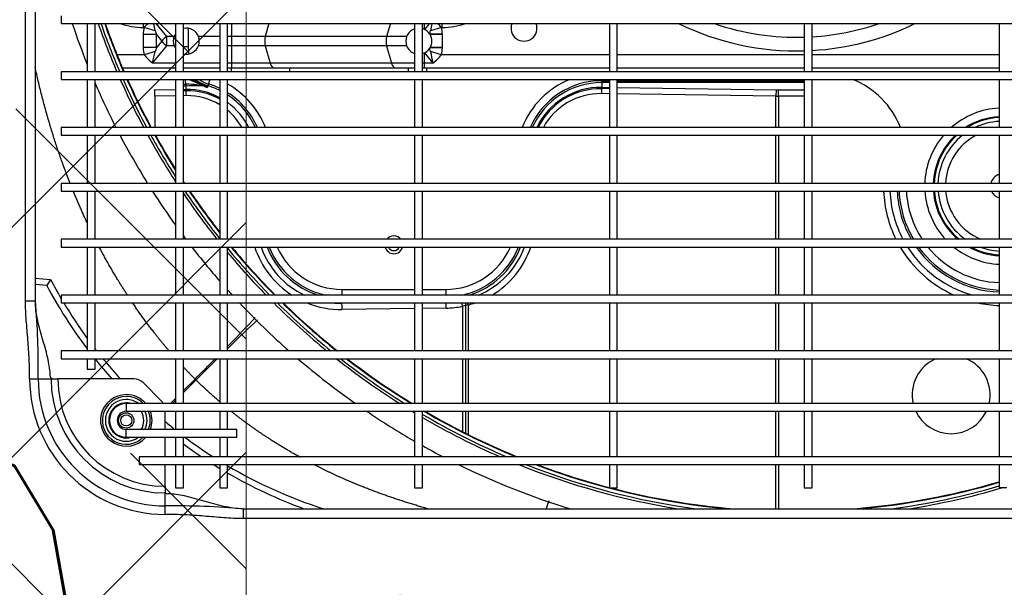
# Model space of a CAD drawing. Header units: millimetres. Extents: x -8884 to 95252, y -19446 to 55103.
# Tile 14 of 39: x -1960 to -1922, y -5170 to -5148. Entities that reach past the tile are written whole.
import ezdxf

# ---------------------------------------------------------------- set-up
doc = ezdxf.new("R2010")
doc.units = ezdxf.units.MM
doc.header["$LTSCALE"] = 1000
doc.header["$MEASUREMENT"] = 0
doc.linetypes.add('DASHDOT2', pattern=[0.5, 0.25, -0.125, 0, -0.125])
doc.linetypes.add('DASHED', pattern=[0.75, 0.5, -0.25])
doc.layers.get('Defpoints').update_dxf_attribs({"lineweight": 0})
doc.layers.add('EL_odgromówka', color=142, linetype='DASHDOT2', lineweight=60)
doc.layers.add('klimat_gaz', color=211, linetype='DASHED', lineweight=50)
doc.layers.add('KLIMA_NOWE', color=3, linetype='Continuous')
doc.layers.add('VRF_OPIS', color=7, linetype='Continuous', lineweight=30, plot=False)
doc.styles.get("Standard").update_dxf_attribs({"font": 'txt.shx'})
doc.dimstyles.get("Standard").update_dxf_attribs({"dimtxt": 0.18, "dimasz": 0.18, "dimexe": 0.18, "dimexo": 0.0625, "dimgap": 0.09, "dimtad": 0, "dimtih": 1, "dimtoh": 1, "dimdec": 4, "dimzin": 0, "dimdsep": 46, "dimtxsty": 'Standard', "dimcen": 0.09, "dimadec": 0, "dimazin": 0, "dimtfac": 1, "dimtdec": 4, "dimtofl": 0, "dimtmove": 0, "dimatfit": 3, "dimfxl": 0, "dimtolj": 1, "dimtzin": 0, "dimarcsym": 0})

# ---------------------------------------------------------------- blocks, each defined once
blk = doc.blocks.new('zw$D4A5')
at = {"layer": 'KLIMA_NOWE'}
for p, q in [((691.8, 739.96), (691.8, 736.67)), ((721.8, 741.57), (1131.8, 741.57)), ((721.8, 741.57), (721.8, 737.77)), ((691.8, 736.67), (691.8, 731.99)), ((1131.8, 737.77), (721.8, 737.77)), ((727.77, 733.39), (728.16, 737.77)), ((730.57, 737.77), (730.06, 731.87)), ((691.8, 731.99), (691.8, 731.7)), ((691.8, 731.34), (691.8, 731.7)), ((691.8, 731.7), (691.93, 731.7)), ((730.06, 731.87), (727.77, 733.39)), ((691.8, 731.34), (691.8, 729.1)), ((691.8, 699.84), (691.8, 729.1)), ((699.55, 727.77), (699.55, 152.77)), ((702.55, 727.77), (699.55, 727.77)), ((702.55, 152.77), (702.55, 727.77)), ((721.05, 727.77), (721.05, 152.77)), ((724.05, 727.77), (721.05, 727.77)), ((724.05, 152.77), (724.05, 727.77)), ((742.55, 727.77), (742.55, 152.77)), ((745.55, 727.77), (742.55, 727.77)), ((745.55, 152.77), (745.55, 727.77)), ((764.05, 727.77), (764.05, 152.77)), ((767.05, 727.77), (764.05, 727.77)), ((767.05, 152.77), (767.05, 727.77)), ((785.55, 727.77), (785.55, 152.77)), ((788.55, 727.77), (785.55, 727.77)), ((788.55, 152.77), (788.55, 727.77)), ((807.05, 727.77), (807.05, 152.77)), ((810.05, 727.77), (807.05, 727.77)), ((810.05, 152.77), (810.05, 727.77)), ((828.55, 727.77), (828.55, 152.77)), ((831.55, 727.77), (828.55, 727.77)), ((699.55, 717.77), (695.55, 717.77)), ((695.55, 717.77), (695.55, 714.77)), ((721.05, 717.77), (702.55, 717.77)), ((742.55, 717.77), (724.05, 717.77)), ((764.05, 717.77), (745.55, 717.77)), ((785.55, 717.77), (767.05, 717.77)), ((807.05, 717.77), (788.55, 717.77)), ((828.55, 717.77), (810.05, 717.77)), ((695.55, 714.77), (699.55, 714.77)), ((702.55, 714.77), (721.05, 714.77)), ((724.05, 714.77), (742.55, 714.77)), ((745.55, 714.77), (764.05, 714.77)), ((767.05, 714.77), (785.55, 714.77)), ((788.55, 714.77), (807.05, 714.77)), ((810.05, 714.77), (828.55, 714.77)), ((816.55, 695.88), (816.55, 706.33)), ((669.3, 702.77), (669.3, 660.27)), ((669.3, 702.77), (672.3, 702.77)), ((672.3, 660.27), (672.3, 702.77)), ((679.3, 702.77), (679.3, 177.77)), ((682.3, 702.77), (679.3, 702.77)), ((682.3, 177.77), (682.3, 702.77)), ((811.55, 704.25), (811.55, 683.77)), ((658.8, 697.77), (658.8, 182.77)), ((661.8, 697.77), (658.8, 697.77)), ((661.8, 182.77), (661.8, 697.77)), ((683.26, 689.23), (690.34, 696.3)), ((817.79, 691.63), (816.55, 695.88)), ((819.29, 691.11), (819.29, 696.24)), ((824.31, 696.24), (819.29, 696.24)), ((824.31, 691.11), (824.31, 696.24)), ((825.81, 691.63), (827.05, 695.88)), ((827.05, 696.17), (828.55, 696.17)), ((827.05, 696.17), (827.05, 695.88)), ((800.65, 691.73), (788.55, 691.73)), ((800.76, 683.77), (800.65, 691.73)), ((803.06, 691.86), (803.18, 683.77)), ((813.37, 683.77), (813.37, 692.61)), ((813.37, 692.61), (820.05, 687.1)), ((819.29, 691.11), (824.31, 691.11)), ((821.8, 689.04), (819.29, 691.11)), ((824.31, 691.11), (821.8, 689.04)), ((823.55, 687.1), (828.55, 691.22)), ((639.61, 687.77), (642.9, 687.77)), ((642.9, 687.77), (647.57, 687.77)), ((647.57, 687.77), (647.86, 687.77)), ((648.22, 687.77), (647.86, 687.77)), ((650.46, 687.77), (648.22, 687.77)), ((650.46, 687.77), (658.8, 687.77)), ((661.8, 687.77), (669.3, 687.77)), ((672.3, 687.77), (679.3, 687.77)), ((820.05, 684.35), (820.05, 687.1)), ((820.05, 687.1), (823.55, 687.1)), ((823.55, 684.35), (823.55, 687.1)), ((658.8, 683.77), (649.8, 683.77)), ((649.8, 683.77), (649.8, 680.77)), ((669.3, 683.77), (661.8, 683.77)), ((679.3, 683.77), (672.3, 683.77)), ((682.3, 685.71), (684.25, 683.77)), ((683.51, 683.77), (682.3, 684.97)), ((699.55, 683.77), (682.3, 683.77)), ((721.05, 683.77), (702.55, 683.77)), ((742.55, 683.77), (724.05, 683.77)), ((764.05, 683.77), (745.55, 683.77)), ((785.55, 683.77), (767.05, 683.77)), ((807.05, 683.77), (788.55, 683.77)), ((828.55, 683.77), (810.05, 683.77)), ((819.66, 683.77), (819.66, 684.19)), ((649.8, 680.77), (658.8, 680.77)), ((661.8, 680.77), (669.3, 680.77)), ((672.3, 680.77), (679.3, 680.77)), ((682.3, 680.77), (699.55, 680.77)), ((691.35, 675.93), (686.51, 680.77)), ((687.25, 680.77), (691.71, 676.3)), ((702.55, 680.77), (721.05, 680.77)), ((724.05, 680.77), (742.55, 680.77)), ((745.55, 680.77), (764.05, 680.77)), ((767.05, 680.77), (785.55, 680.77)), ((788.55, 680.77), (807.05, 680.77)), ((800.82, 679.64), (800.8, 680.77)), ((802.73, 679.77), (802.72, 680.77)), ((802.73, 679.77), (805.24, 679.77)), ((803.22, 680.77), (803.23, 679.77)), ((803.23, 679.77), (804.52, 679.77)), ((804.52, 679.77), (804.51, 680.77)), ((805.24, 680.77), (805.24, 679.77)), ((810.05, 680.77), (828.55, 680.77)), ((811.55, 680.77), (811.55, 666.77)), ((813.37, 666.77), (813.37, 680.77)), ((819.66, 678.93), (819.66, 680.77)), ((826.75, 678.93), (819.66, 678.93)), ((820.05, 666.77), (820.05, 674.98)), ((823.55, 666.77), (823.55, 674.98)), ((805.3, 671.1), (804.02, 671.49)), ((804.6, 671.31), (804.49, 671.35)), ((807.05, 670.57), (804.6, 671.31)), ((658.8, 666.77), (649.8, 666.77)), ((649.8, 666.77), (649.8, 663.77)), ((649.8, 663.77), (658.8, 663.77)), ((669.3, 666.77), (661.8, 666.77)), ((661.8, 663.77), (669.3, 663.77)), ((679.3, 666.77), (672.3, 666.77)), ((672.3, 663.77), (679.3, 663.77)), ((699.55, 666.77), (682.3, 666.77)), ((682.3, 663.77), (699.55, 663.77)), ((721.05, 666.77), (702.55, 666.77)), ((702.55, 663.77), (721.05, 663.77)), ((742.55, 666.77), (724.05, 666.77)), ((724.05, 663.77), (742.55, 663.77)), ((764.05, 666.77), (745.55, 666.77)), ((745.55, 663.77), (764.05, 663.77)), ((785.55, 666.77), (767.05, 666.77)), ((767.05, 663.77), (785.55, 663.77)), ((807.05, 666.77), (788.55, 666.77)), ((788.55, 663.77), (807.05, 663.77)), ((828.55, 666.77), (810.05, 666.77)), ((810.05, 663.77), (828.55, 663.77)), ((811.55, 663.77), (811.55, 662.24)), ((813.37, 662.24), (813.37, 663.77)), ((820.05, 662.24), (820.05, 663.77)), ((823.55, 662.24), (823.55, 663.77)), ((669.3, 660.27), (672.3, 660.27)), ((810.05, 662.24), (811.55, 662.24)), ((811.55, 662.24), (811.55, 639.95)), ((813.37, 662.24), (811.55, 662.24)), ((820.05, 662.24), (813.37, 662.24)), ((813.37, 647.36), (813.37, 662.24)), ((820.05, 649.25), (820.05, 662.24)), ((823.55, 662.24), (820.05, 662.24)), ((828.55, 662.24), (823.55, 662.24)), ((823.55, 649.25), (823.55, 662.24)), ((638, 222.77), (638, 657.77)), ((641.8, 657.77), (638, 657.77)), ((641.8, 657.77), (641.8, 222.77)), ((820.05, 649.25), (813.37, 647.36)), ((820.05, 602.54), (820.05, 649.25)), ((828.55, 647.84), (823.55, 649.25)), ((823.55, 602.54), (823.55, 649.25)), ((813.37, 600.65), (813.37, 647.36)), ((811.55, 639.95), (810.05, 639.95)), ((811.55, 639.95), (811.55, 594.07)), ((718.87, 591.77), (718.48, 619.64)), ((720.9, 619.77), (721.05, 608.77)), ((721.05, 619.77), (720.9, 619.77)), ((726.24, 619.77), (724.05, 619.77)), ((726.24, 619.77), (726.24, 591.77)), ((820.05, 602.54), (813.37, 600.65)), ((813.37, 591.77), (813.37, 600.65)), ((820.05, 594.85), (820.05, 602.54)), ((828.55, 601.12), (823.55, 602.54)), ((823.55, 594.85), (823.55, 602.54)), ((658.8, 591.77), (649.8, 591.77)), ((649.8, 591.77), (649.8, 588.77)), ((679.3, 591.77), (661.8, 591.77)), ((699.55, 591.77), (682.3, 591.77)), ((721.05, 591.77), (702.55, 591.77)), ((742.55, 591.77), (724.05, 591.77)), ((764.05, 591.77), (745.55, 591.77)), ((785.55, 591.77), (767.05, 591.77)), ((807.05, 591.77), (788.55, 591.77)), ((810.05, 594.07), (811.55, 594.07)), ((828.55, 591.77), (810.05, 591.77)), ((811.55, 594.07), (811.55, 591.77)), ((649.8, 588.77), (658.8, 588.77)), ((661.8, 588.77), (679.3, 588.77)), ((682.3, 588.77), (699.55, 588.77)), ((702.55, 588.77), (721.05, 588.77)), ((719.04, 579.64), (718.91, 588.77)), ((724.05, 588.77), (742.55, 588.77)), ((726.24, 588.77), (726.24, 579.77)), ((745.55, 588.77), (764.05, 588.77)), ((767.05, 588.77), (785.55, 588.77)), ((788.55, 588.77), (807.05, 588.77)), ((810.05, 588.77), (828.55, 588.77)), ((811.55, 588.77), (811.55, 587.21)), ((813.37, 588.1), (811.55, 588.1)), ((813.37, 588.1), (813.37, 588.77)), ((817.25, 588.1), (813.37, 588.1)), ((813.37, 584.72), (813.37, 588.1)), ((817.31, 587.98), (813.37, 584.72)), ((828.55, 586.11), (826.29, 587.98)), ((828.55, 588.1), (826.35, 588.1)), ((811.55, 587.21), (810.05, 587.21)), ((811.55, 587.21), (811.55, 516.77)), ((816.55, 581.46), (817.79, 585.7)), ((819.17, 585.92), (818.93, 586.07)), ((819.08, 581.1), (819.17, 585.92)), ((819.29, 585.84), (819.17, 585.92)), ((819.29, 581.1), (819.29, 585.84)), ((824.43, 585.92), (824.31, 585.84)), ((824.31, 581.1), (824.31, 585.84)), ((824.67, 586.07), (824.43, 585.92)), ((824.52, 581.1), (824.43, 585.92)), ((827.05, 581.46), (825.81, 585.7)), ((816.55, 516.77), (816.55, 581.46)), ((819.08, 581.1), (819.29, 581.1)), ((819.29, 581.1), (824.31, 581.1)), ((824.31, 581.1), (824.52, 581.1)), ((827.05, 581.46), (827.05, 581.17)), ((827.05, 581.17), (828.55, 581.17)), ((726.24, 579.77), (724.05, 579.77)), ((671.42, 573.27), (679.3, 573.27)), ((682.3, 573.27), (699.55, 573.27)), ((702.55, 573.27), (719.73, 573.27)), ((720.26, 571.17), (719.73, 573.27)), ((679.3, 571.17), (670.36, 571.17)), ((679.3, 572.22), (670.89, 572.22)), ((699.55, 572.22), (682.3, 572.22)), ((699.55, 571.17), (682.3, 571.17)), ((721.05, 572.22), (702.55, 572.22)), ((720.26, 571.17), (702.55, 571.17)), ((801.55, 516.77), (801.59, 519.9)), ((803.47, 516.77), (803.51, 519.77)), ((806.58, 519.77), (803.51, 519.77)), ((804.01, 519.77), (803.96, 516.77)), ((805.84, 519.77), (804.01, 519.77)), ((805.84, 516.77), (805.84, 519.77)), ((805.84, 519.77), (807, 519.77)), ((806.58, 519.77), (806.58, 516.77)), ((658.8, 516.77), (649.8, 516.77)), ((649.8, 516.77), (649.8, 513.77)), ((679.3, 516.77), (661.8, 516.77)), ((699.55, 516.77), (682.3, 516.77)), ((721.05, 516.77), (702.55, 516.77)), ((742.55, 516.77), (724.05, 516.77)), ((764.05, 516.77), (745.55, 516.77)), ((785.55, 516.77), (767.05, 516.77)), ((807.05, 516.77), (788.55, 516.77)), ((828.55, 516.77), (810.05, 516.77)), ((649.8, 513.77), (658.8, 513.77)), ((661.8, 513.77), (679.3, 513.77)), ((682.3, 513.77), (699.55, 513.77)), ((702.55, 513.77), (721.05, 513.77)), ((724.05, 513.77), (742.55, 513.77)), ((745.55, 513.77), (764.05, 513.77)), ((767.05, 513.77), (785.55, 513.77)), ((788.55, 513.77), (807.05, 513.77)), ((800.65, 452.71), (801.5, 513.77)), ((803.92, 513.77), (803.06, 452.58)), ((805.84, 441.77), (805.84, 513.77)), ((806.58, 513.77), (806.58, 441.77)), ((810.05, 513.77), (828.55, 513.77)), ((811.55, 513.77), (811.55, 441.77)), ((816.55, 441.77), (816.55, 513.77)), ((641.8, 452.71), (658.8, 452.71)), ((658.8, 451.73), (641.8, 451.73)), ((661.8, 452.71), (679.3, 452.71)), ((679.3, 451.73), (661.8, 451.73)), ((682.3, 452.71), (699.55, 452.71)), ((699.55, 451.73), (682.3, 451.73)), ((702.55, 452.71), (721.05, 452.71)), ((721.05, 451.73), (702.55, 451.73)), ((724.05, 452.71), (742.55, 452.71)), ((742.55, 451.73), (724.05, 451.73)), ((745.55, 452.71), (764.05, 452.71)), ((764.05, 451.73), (745.55, 451.73)), ((767.05, 452.71), (785.55, 452.71)), ((785.55, 451.73), (767.05, 451.73)), ((788.55, 452.71), (800.65, 452.71)), ((800.64, 451.73), (788.55, 451.73)), ((800.64, 451.73), (803.06, 451.73)), ((800.64, 441.77), (800.64, 451.73)), ((803.06, 451.73), (803.06, 441.77)), ((658.8, 441.77), (649.8, 441.77)), ((649.8, 441.77), (649.8, 438.77)), ((679.3, 441.77), (661.8, 441.77)), ((699.55, 441.77), (682.3, 441.77)), ((721.05, 441.77), (702.55, 441.77)), ((742.55, 441.77), (724.05, 441.77)), ((764.05, 441.77), (745.55, 441.77)), ((785.55, 441.77), (767.05, 441.77)), ((807.05, 441.77), (788.55, 441.77)), ((828.55, 441.77), (810.05, 441.77)), ((649.8, 438.77), (658.8, 438.77)), ((661.8, 438.77), (679.3, 438.77)), ((682.3, 438.77), (699.55, 438.77)), ((702.55, 438.77), (721.05, 438.77)), ((724.05, 438.77), (742.55, 438.77)), ((745.55, 438.77), (764.05, 438.77)), ((767.05, 438.77), (785.55, 438.77)), ((788.55, 438.77), (807.05, 438.77)), ((810.05, 438.77), (828.55, 438.77)), ((811.55, 438.77), (811.55, 366.77)), ((816.55, 366.77), (816.55, 438.77)), ((658.8, 366.77), (649.8, 366.77)), ((649.8, 363.77), (649.8, 366.77)), ((679.3, 366.77), (661.8, 366.77)), ((699.55, 366.77), (682.3, 366.77)), ((721.05, 366.77), (702.55, 366.77)), ((742.55, 366.77), (724.05, 366.77)), ((764.05, 366.77), (745.55, 366.77)), ((785.55, 366.77), (767.05, 366.77)), ((807.05, 366.77), (788.55, 366.77)), ((828.55, 366.77), (810.05, 366.77))]:
    blk.add_line(p, q, dxfattribs=at)
for radius in [2.95, 2.15]:
    blk.add_circle((675.8, 702.77), radius, dxfattribs=at)
for centre, radius, start, end in [((691.8, 687.77), 52.19, 90, 180), ((691.8, 687.77), 48.9, 90, 180), ((696.53, 1018.16), 281.53, 269.0379, 275.1503), ((691.8, 687.77), 43.94, 90, 180), ((692.29, 731.37), 0.491, 136.521, 182.8887), ((692.78, 730.68), 1.33, 89.227, 129.7764), ((813.34, 572.41), 182.31, 117.9932, 127.1259), ((813.34, 572.53), 179.79, 117.5957, 120.2979), ((691.8, 687.77), 41.34, 90, 180), ((813.34, 572.53), 179.79, 120.8867, 126.1191), ((921.84, 445.8), 293, 108.5667, 111.842), ((675.8, 702.77), 9.91, 0, 229.033), ((813.34, 572.41), 182.31, 128.661, 131.8128), ((813.34, 572.53), 179.79, 127.7108, 128.042), ((921.84, 445.8), 293, 113.3682, 117.0603), ((921.84, 445.8), 283.55, 109.2092, 113.2199), ((921.84, 445.8), 282.55, 109.2798, 113.3069), ((675.8, 702.77), 9.21, 0, 225.0915), ((675.8, 702.77), 8.03, 0, 215.9289), ((675.8, 702.77), 6.75, 0, 195.7757), ((675.8, 702.77), 6.5, 0, 180), ((813.34, 572.53), 179.79, 129.2663, 132.5343), ((921.84, 445.8), 281.2, 109.3763, 113.4258), ((921.84, 445.8), 281, 109.3906, 113.4434), ((675.8, 702.77), 3.5, 0, 180), ((921.84, 445.8), 293, 117.721, 121.8911), ((921.84, 445.8), 283.55, 113.8812, 118.0398), ((854.3, 696.17), 27.25, 160.9009, 180), ((675.8, 702.77), 9.91, 310.967, 0), ((675.8, 702.77), 9.21, 314.9085, 0), ((675.8, 702.77), 6.75, 344.2243, 0), ((675.8, 702.77), 8.03, 324.0711, 0), ((921.84, 445.8), 282.55, 113.971, 118.1479), ((921.84, 445.8), 281.2, 114.0936, 118.2955), ((921.84, 445.8), 281, 114.1119, 118.3174), ((686.8, 699.84), 5, 315, 0), ((675.8, 702.77), 6.75, 238.7898, 301.2102), ((675.8, 702.77), 8.03, 244.15, 295.85), ((675.8, 702.77), 9.21, 247.6576, 292.3424), ((921.84, 445.8), 283.55, 118.7289, 122.9408), ((825.3, 684.17), 14.61, 126.7634, 144.7135), ((818.3, 684.17), 14.61, 45.3611, 53.2366), ((675.8, 702.77), 9.91, 249.3273, 290.6727), ((921.84, 445.8), 293, 122.5847, 125.6913), ((921.84, 445.8), 282.55, 118.84, 122.6266), ((921.84, 445.8), 281.2, 118.992, 122.1933), ((921.84, 445.8), 281, 119.0146, 122.1285), ((870.98, 941.98), 255.94, 256.9915, 258.005), ((772.62, 941.98), 255.94, 281.995, 282.6237), ((301.05, 685.24), 341.85, 355.3893, 0.4224), ((648.88, 686.78), 1.32, 140.1889, 180.8077), ((625.88, 687.77), 21.98, 359.6506, 360), ((648.2, 687.28), 0.489, 87.0216, 133.5686), ((813.11, 572.3), 179.77, 140.0355, 141.5634), ((679.73, 692.77), 5, 300.9449, 315), ((813.23, 572.3), 182.29, 142.1447, 142.3044), ((821.8, 679.67), 5, 110.4923, 124.9771), ((821.8, 679.67), 5, 69.5077, 110.4923), ((821.8, 679.67), 5, 55.0229, 69.5077), ((813.23, 572.3), 182.29, 143.4867, 146.1716), ((813.11, 572.3), 179.77, 143.1286, 147.3209), ((921.84, 445.8), 283.55, 124.0394, 128.4428), ((921.84, 445.8), 293, 126.6849, 126.9907), ((921.84, 445.8), 282.55, 123.9492, 128.5526), ((921.84, 445.8), 281.2, 124.135, 128.2053), ((921.84, 445.8), 281, 123.261, 123.4266), ((921.84, 445.8), 281.2, 123.323, 123.3997), ((776.58, 679.43), 26.66, 331.5997, 0.7345), ((776.58, 679.77), 28.66, 343.2086, 0), ((709.23, 675.87), 95.37, 357.2797, 2.3417), ((849.16, 659.81), 46.14, 156.0862, 165.516), ((821.8, 679.67), 5, 167.3273, 249.5077), ((819.66, 666.77), 12.16, 90, 103.0571), ((821.8, 679.67), 5, 290.4923, 12.6727), ((699.36, 668.61), 10.85, 134.8371, 137.6066), ((921.84, 445.8), 293, 127.7288, 131.0487), ((921.84, 445.8), 281, 124.1627, 128.1534), ((819.66, 666.77), 16.34, 140.5084, 163.2086), ((819.66, 666.77), 15.84, 142.7405, 163.2086), ((819.66, 666.77), 15.73, 143.2627, 163.2086), ((819.66, 666.77), 15, 147.2083, 163.2086), ((821.8, 679.67), 5, 249.5077, 290.4923), ((776.58, 679.77), 29.27, 333.6202, 343.2086), ((776.58, 679.77), 30, 334.3142, 343.2086), ((813.23, 572.3), 182.29, 147.9041, 148.7878), ((776.58, 679.77), 32.84, 336.6739, 338.1109), ((813.11, 572.3), 179.77, 149.4156, 162.3564), ((813.23, 572.3), 182.29, 149.884, 160.1219), ((921.84, 445.8), 283.55, 129.7628, 134.2313), ((921.84, 445.8), 282.55, 129.5185, 134.429), ((921.84, 445.8), 293, 131.9342, 132.4591), ((776.58, 679.77), 30, 293.5191, 327.7621), ((776.58, 679.77), 29.27, 294.1467, 326.8502), ((776.58, 679.77), 32.84, 291.3802, 330.8355), ((776.58, 679.43), 26.66, 296.794, 323.8886), ((921.84, 445.8), 281.2, 129.6133, 134.6999), ((921.84, 445.8), 281, 129.6471, 134.7402), ((921.84, 445.8), 293, 133.2594, 138.4557), ((753.4, 620.26), 32.51, 109.5393, 154.6549), ((753.4, 619.77), 30.73, 110.6721, 162.7352), ((921.84, 445.8), 283.55, 135.0835, 140.6584), ((921.84, 445.8), 282.55, 135.2872, 140.9064), ((753.4, 619.77), 30, 111.2026, 168.0513), ((753.4, 619.77), 27.16, 113.5451, 180), ((921.84, 445.8), 281.2, 135.5663, 141.2469), ((921.84, 445.8), 281, 135.608, 141.2978), ((921.84, 445.8), 293, 139.3481, 144.8409), ((921.84, 445.8), 283.55, 141.6246, 147.65), ((753.4, 620.26), 32.51, 174.5104, 180.8671), ((921.84, 445.8), 282.55, 141.8814, 147.9715), ((921.84, 445.8), 281.2, 142.2341, 148.415), ((921.84, 445.8), 281, 142.2868, 148.4814), ((921.84, 445.8), 293, 145.8729, 150.1204), ((743.4, 599.77), 3.45, 104.2632, 255.7368), ((743.4, 599.77), 2.25, 112.1961, 247.8039), ((743.4, 599.77), 3.45, 0, 51.4507), ((743.4, 599.77), 2.25, 0, 17.1462), ((743.4, 599.77), 2.25, 342.8538, 0), ((743.4, 599.77), 3.45, 308.5493, 0), ((821.8, 590.17), 5, 69.5077, 110.4923), ((921.84, 445.8), 283.55, 148.8012, 149.0174), ((821.8, 590.17), 5, 110.4923, 161.0524), ((821.8, 590.17), 5, 18.8502, 69.5077), ((921.84, 445.8), 283.55, 149.7219, 156.5049), ((921.84, 445.8), 282.55, 149.6034, 156.9757), ((921.84, 445.8), 293, 150.7947, 152.5637), ((921.84, 445.8), 281.2, 149.6021, 157.6334), ((921.84, 445.8), 281, 149.6717, 157.7327), ((821.8, 590.17), 5, 196.4559, 204.4793), ((821.8, 590.17), 5, 204.4793, 206.0117), ((821.8, 590.17), 5, 206.0117, 234.9829), ((821.8, 590.17), 5, 305.0171, 333.9883), ((821.8, 590.17), 5, 333.9883, 335.5207), ((821.8, 590.17), 5, 335.5207, 343.4442), ((870.98, 335.35), 255.94, 101.995, 103.0085), ((825.3, 593.17), 14.61, 215.2865, 233.2366), ((821.8, 590.17), 5, 239.8749, 300.1251), ((772.62, 335.35), 255.94, 77.3763, 78.005), ((818.3, 593.17), 14.61, 306.7634, 314.6389), ((854.3, 581.17), 27.25, 180, 199.0991), ((753.4, 579.77), 27.16, 180, 246.4549), ((921.84, 445.8), 293, 153.865, 162.8976), ((753.4, 579.77), 30, 191.9487, 248.7974), ((753.4, 579.77), 30.73, 197.2648, 249.3279), ((753.4, 579.29), 31.73, 202.2162, 249.9936), ((826.8, 549.67), 5, 69.5127, 290.4873), ((921.84, 445.8), 283.55, 158.0746, 170.9772), ((776.58, 519.77), 32.84, 21.8891, 68.6198), ((921.84, 445.8), 282.55, 158.5839, 172.3591), ((776.58, 519.77), 30, 0, 66.4809), ((776.58, 519.77), 29.27, 0, 65.8533), ((921.84, 445.8), 281.2, 159.2982, 174.8035), ((921.84, 445.8), 281, 159.4064, 165.3715), ((776.58, 520.12), 27.43, 359.2635, 64.0241), ((921.84, 445.8), 281, 165.4957, 175.2731), ((921.8, 444.67), 103.75, 154.0001, 181.6034), ((921.8, 444.67), 98.5, 161.2091, 181.6889), ((921.8, 444.67), 103.75, 183.2617, 205.9999), ((921.8, 444.67), 98.5, 183.4358, 198.7909), ((921.84, 445.8), 281, 184.7269, 196.3353), ((776.58, 435.36), 32.84, 291.3802, 338.1109), ((921.84, 445.8), 281.2, 185.1965, 196.3234), ((765.96, 365.36), 45.94, 92.3846, 116.3803), ((921.84, 445.8), 282.55, 187.6409, 196.243), ((765.96, 365.36), 43.52, 92.517, 117.9681), ((765.96, 365.36), 40.73, 92.6893, 120.0713), ((765.96, 365.36), 45.94, 120.6394, 155.8327), ((765.96, 365.36), 43.52, 122.5415, 164.3601), ((765.96, 365.36), 40, 92.7388, 120.6827), ((765.96, 365.36), 37.16, 92.9482, 123.3168), ((921.84, 445.8), 283.55, 189.0228, 196.38), ((685.68, 385.27), 15, 115.1832, 244.8168), ((685.68, 385.27), 15, 115.1832, 244.8168), ((685.68, 385.27), 15, 22.409, 103.0331), ((685.68, 385.27), 15, 22.409, 103.0331), ((765.96, 365.36), 40.73, 125.0804, 178.0275), ((765.96, 365.36), 40, 125.823, 177.9912), ((765.96, 365.36), 37.16, 129.05, 177.8377), ((765.96, 365.36), 30.08, 93.643, 132.7306), ((765.96, 365.36), 30.08, 49.3675, 87.9259), ((765.96, 365.36), 26.79, 94.0912, 139.6325), ((765.96, 365.36), 26.44, 94.1449, 140.5237), ((765.96, 365.36), 26.79, 43.0129, 87.671), ((765.96, 365.36), 26.44, 42.2022, 87.6404), ((765.96, 365.36), 25, 94.3847, 144.7312), ((765.96, 365.36), 22.11, 94.9584, 157.3739), ((765.96, 365.36), 25, 38.4134, 87.5041), ((765.96, 365.36), 22.11, 27.6455, 87.178), ((765.96, 365.36), 30.08, 141.1037, 177.3284), ((765.96, 365.36), 30.08, 2.6716, 41.3284), ((685.68, 385.27), 15, 256.9669, 337.591), ((685.68, 385.27), 15, 256.9669, 337.591), ((765.96, 365.36), 26.79, 3.0001, 32.5222), ((765.96, 365.36), 26.44, 3.0394, 31.3254), ((765.96, 365.36), 26.79, 150.9138, 176.9999), ((765.96, 365.36), 26.44, 152.2931, 176.9606), ((765.96, 365.36), 25, 3.2151, 25.3716), ((765.96, 365.36), 45.94, 167.8663, 178.251), ((765.96, 365.36), 25, 159.464, 176.7849), ((765.96, 365.36), 4.75, 113.7271, 162.8317), ((765.96, 365.36), 4.75, 113.7271, 162.8317), ((765.96, 365.36), 4.75, 17.1683, 76.7501), ((765.96, 365.36), 4.75, 17.1683, 76.7501)]:
    blk.add_arc(centre, radius, start, end, dxfattribs=at)
for centre, major_axis, ratio, start_param, end_param in [((827.86, 682.1), (-14.36, 11.85), 0.536964, -0.576828, -0.350139), ((815.74, 682.1), (-14.36, -11.85), 0.536964, 3.491732, 3.718421), ((800.65, 691.86), (2.5, 0.04), 0.052331, 4.711654, 6.021018), ((827.86, 682.1), (-11.36, 9.38), 0.186691, -0.576828, -0.350139), ((815.74, 682.1), (11.36, 9.38), 0.186691, 0.350139, 0.576828), ((821.8, 687.1), (1.75, 2.12), 0.536964, 0.993968, 1.987936), ((821.8, 687.1), (-1.75, 2.12), 0.536964, 4.295249, 5.289217), ((776.58, 679.3), (0, -24.24), 0.999901, 1.027541, 1.584839), ((776.58, 679.4), (0, 26.16), 0.999901, 4.208308, 4.726432), ((800.82, 679.77), (2.5, 0.04), 0.052331, 4.711654, 6.021018), ((808.09, 679.77), (-3.7, -0.11), 0.106372, 4.995418, 6.019857), ((689.79, 675.93), (29.8, -29.58), 0.026119, 1.261607, 1.544489), ((691.71, 677.86), (29.59, -29.81), 0.026119, -1.544489, -1.275122), ((689.79, 675.93), (29.8, -29.58), 0.026119, 0.620105, 1.11914), ((691.71, 677.86), (29.59, -29.81), 0.026119, -1.101875, -0.6192), ((776.58, 679.3), (0, -24.24), 0.999901, 0.516532, 0.875422), ((753.4, 620.13), (0, -34.93), 0.999901, 3.457508, 4.139665), ((821.8, 648.53), (2.75, 0), 0.342874, 0.880829, 2.260763), ((816.55, 646.04), (5, 0), 0.342874, 2.260763, 3.141593), ((753.4, 620.13), (0, -34.93), 0.999901, 4.326148, 4.726432), ((718.48, 619.77), (2.5, 0.04), 0.052331, 4.711654, 6.021018), ((821.8, 601.81), (2.75, 0), 0.342874, 0.880829, 2.260763), ((816.55, 599.33), (5, 0), 0.342874, 2.260763, 3.141593), ((827.86, 595.24), (-11.36, -9.38), 0.186691, 0.350139, 0.528586), ((815.74, 595.24), (11.36, -9.38), 0.186691, -0.528586, -0.350139), ((827.86, 595.24), (-14.36, -11.85), 0.536964, 0.350139, 0.561024), ((815.74, 595.24), (-14.36, 11.85), 0.536964, -3.702617, -3.491732), ((719.04, 579.77), (2.5, 0.04), 0.052331, 4.711654, 5.644128), ((753.4, 580.12), (0, -34.36), 0.999901, 4.72643, 4.913215), ((719.73, 573.4), (2.45, 0.5), 0.051287, 4.70195, 5.271124), ((720.26, 571.04), (2.43, 0.6), 0.050791, 1.227355, 1.558158), ((753.4, 579.42), (0, -34.15), 0.999901, 4.956307, 5.038414), ((753.4, 579.42), (0, -34.15), 0.999901, 5.248949, 5.959855), ((776.58, 520.15), (0, 26.93), 0.999901, 4.698346, 5.822554), ((776.58, 520.25), (0, -25.02), 0.999901, 1.556753, 2.642544), ((632.59, 544.11), (19.18, -6.53), 0.011862, 0.885056, 1.071638), ((801.59, 519.77), (2.5, -0.04), 0.052331, 0.262167, 1.571531), ((805.01, 451.73), (0, 18.8), 0.232318, 1.518436, 1.570796), ((800.65, 452.58), (-2.5, 0.04), 0.052331, 3.40376, 4.713124), ((807.42, 451.73), (0, 16.3), 0.267949, 1.518436, 1.570796)]:
    blk.add_ellipse(centre, major_axis=major_axis, ratio=ratio, start_param=start_param, end_param=end_param, dxfattribs=at)
for points, degree, knots in [([(691.8, 739.96), (694.31, 739.96), (696.81, 740.02), (701.81, 740.25), (704.31, 740.42), (709.3, 740.82), (711.8, 741.06), (716.79, 741.43), (719.29, 741.57), (721.8, 741.57)], 3, [0, 0, 0, 0, 0.25, 0.25, 0.5, 0.5, 0.75, 0.75, 1, 1, 1, 1]), ([(692.8, 732.01), (694.93, 732.09), (697.07, 732.41), (701.7, 733.39), (704.2, 734.11), (709.21, 735.56), (711.72, 736.3), (716.76, 737.4), (719.28, 737.77), (721.8, 737.77)], 3, [0, 0, 0, 0, 0.223711, 0.223711, 0.482474, 0.482474, 0.741237, 0.741237, 1, 1, 1, 1]), ([(767.03, 724.36), (769.32, 725.26), (771.65, 726.13), (790.61, 733.21), (811.77, 737.86)], 2, [0.4740672, 0.4740672, 0.4740672, 0.5, 0.5, 0.7255992, 0.7255992, 0.7255992]), ([(723.97, 702.27), (726.53, 703.94), (729.16, 705.55), (735.66, 709.54), (742.52, 713.15)], 2, [0.2181017, 0.2181017, 0.2181017, 0.25, 0.25, 0.3314448, 0.3314448, 0.3314448]), ([(702.52, 686.25), (705.98, 689.2), (709.6, 692.02), (715.11, 696.3), (720.97, 700.27)], 2, [0.0775115, 0.0775115, 0.0775115, 0.125, 0.125, 0.1992485, 0.1992485, 0.1992485]), ([(638, 657.77), (638, 660.27), (638.13, 662.77), (638.51, 667.77), (638.74, 670.26), (639.15, 675.25), (639.32, 677.75), (639.55, 682.75), (639.61, 685.26), (639.61, 687.77)], 3, [0, 0, 0, 0, 0.25, 0.25, 0.5, 0.5, 0.75, 0.75, 1, 1, 1, 1]), ([(641.8, 657.77), (641.8, 660.29), (642.17, 662.81), (643.27, 667.84), (644, 670.36), (645.45, 675.36), (646.17, 677.86), (647.16, 682.5), (647.48, 684.64), (647.56, 686.77)], 3, [0, 0, 0, 0, 0.258763, 0.258763, 0.517526, 0.517526, 0.776289, 0.776289, 1, 1, 1, 1]), ([(661.64, 635.89), (661.77, 636.12), (661.89, 636.35), (664.93, 641.8), (668.23, 646.95), (673.31, 654.87), (679.02, 662.05)], 2, [0.6630843, 0.6630843, 0.6630843, 0.6666667, 0.6666667, 0.75, 0.75, 0.875, 0.875, 0.875]), ([(641.8, 586.66), (645.81, 601.04), (651.22, 614.16), (654.71, 622.62), (658.78, 630.52)], 2, [0.2999824, 0.2999824, 0.2999824, 0.5, 0.5, 0.6213809, 0.6213809, 0.6213809])]:
    blk.add_open_spline(points, degree=degree, knots=knots, dxfattribs=at)
for points in [[(751.86, 717.8), (757.82, 720.61), (764.03, 723.15)], [(691.71, 676.3), (694.05, 678.63), (696.48, 680.88)], [(683.04, 666.91), (687.06, 671.61), (691.35, 675.93)], [(679.02, 662.05), (679.15, 662.21), (679.28, 662.37)]]:
    blk.add_open_spline(points, degree=2, dxfattribs=at)
blk = doc.blocks.new('*D93')
at = {"layer": 'Defpoints', "color": 0}
for p in [(-1972.34, -5173.436), (-1972.34, -5173.436), (-1962.34, -5173.436)]:
    blk.add_point(p, dxfattribs=at)
at = {"layer": 'VRF_OPIS', "color": 0, "lineweight": -2, "ltscale": 3}
for p, q in [((-1989.62, -5173.436), (-2006.9, -5173.436)), ((-1945.06, -5173.436), (-1927.78, -5173.436)), ((-1972.34, -5179.436), (-1972.34, -5190.716)), ((-1962.34, -5179.436), (-1962.34, -5190.716))]:
    blk.add_line(p, q, dxfattribs=at)
at = {"layer": 'VRF_OPIS', "color": 0}
for points in [[(-1989.62, -5176.316), (-1989.62, -5170.556), (-1972.34, -5173.436)], [(-1945.06, -5170.556), (-1945.06, -5176.316), (-1962.34, -5173.436)]]:
    blk.add_solid(points, dxfattribs=at)
at = {"layer": 'VRF_OPIS', "color": 0, "insert": (-1970.329, -5173.436), "char_height": 17.28, "attachment_point": 5}
blk.add_mtext('\\A1;10', dxfattribs=at)
blk = doc.blocks.new('podstawa masztu 3600')
at = {"layer": 'EL_odgromówka', "lineweight": 9, "ltscale": 60}
h = blk.add_hatch(dxfattribs=at)
h.set_pattern_fill('ANSI38', color=256, scale=50, style=0)
h.set_pattern_definition([(45, (2240.734, 4542.117), (-4.419417, 4.419417), []), (135, (2240.734, 4542.117), (-13.258252, 4.419417), [15.625, -9.375])])
h.paths.add_polyline_path([(60.82, 24.953), (60.82, -25.047), (110.82, -25.047), (110.82, 24.953)])
at = {"layer": 'EL_odgromówka', "linetype": 'Continuous', "lineweight": 9, "ltscale": 60}
blk.add_lwpolyline([(60.82, -25.047), (110.82, -25.047), (110.82, 24.953), (60.82, 24.953), (60.82, -25.047)], dxfattribs=at)

msp = doc.modelspace()

# ---------------------------------------------------------------- block references
at = {"layer": 'EL_odgromówka'}
msp.add_blockref('podstawa masztu 3600', (-2061.861, -5152.434), dxfattribs=at)
at = {"layer": 'klimat_gaz', "xscale": 0.1, "yscale": 0.1, "zscale": 0.1, "rotation": 90}
msp.add_blockref('zw$D4A5', (-1885.384, -5231.445), dxfattribs=at)

# ---------------------------------------------------------------- dimensions: what is measured, and where the dimension line sits
at = {"layer": 'VRF_OPIS', "ltscale": 3}
dim = msp.add_linear_dim(base=(-1972.34, -5173.436), p1=(-1962.34, -5173.436), p2=(-1972.34, -5173.436), angle=180, dimstyle='Standard', override={"dimscale": 96, "dimdec": 0, "dimfxl": 0.18}, dxfattribs=at)
dim.commit()
dim.dimension.update_dxf_attribs({"geometry": '*D93', "text_midpoint": (-1970.329, -5173.436), "dimtype": 160})

doc.saveas('drawing.dxf')
